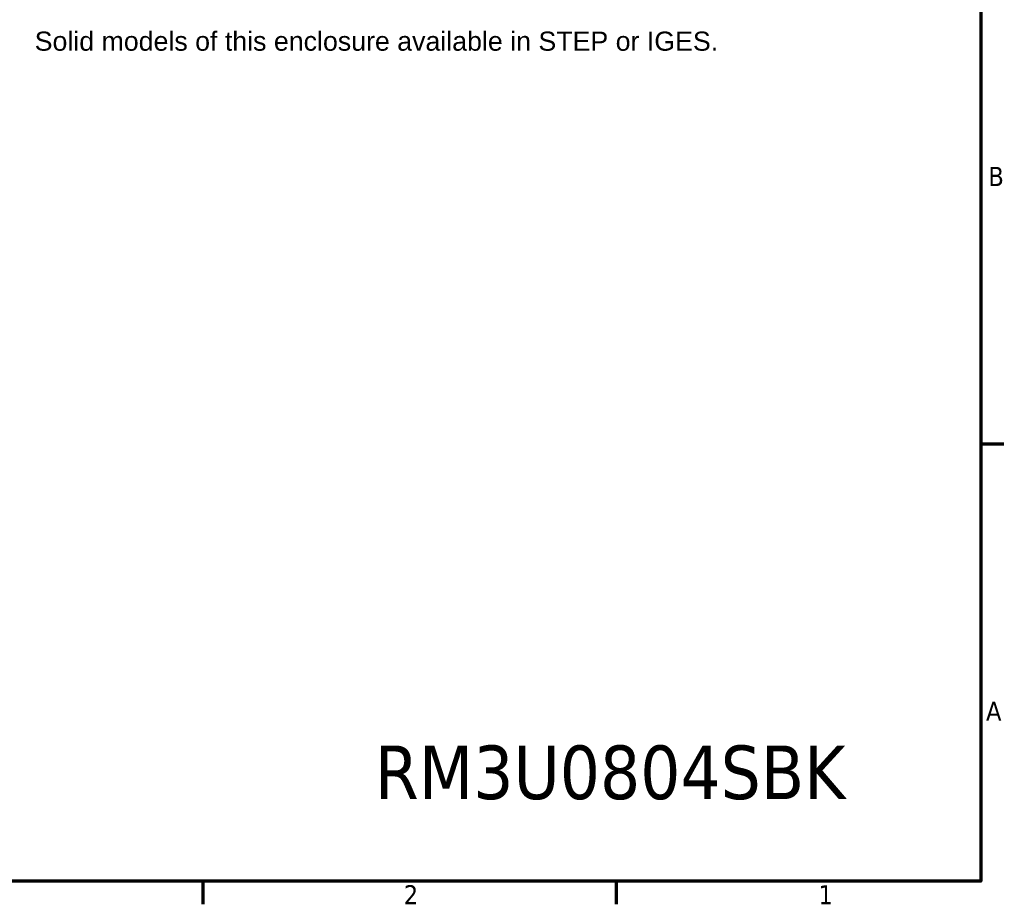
# Model space of a CAD drawing. Header units: millimetres. Extents: x 4 to 1435, y 25 to 906.
# Tile 14 of 17: x 1000 to 1428, y 32 to 418. Entities that reach past the tile are written whole.
import ezdxf

# ---------------------------------------------------------------- set-up
doc = ezdxf.new("R2010")
doc.units = ezdxf.units.MM
doc.header["$LTSCALE"] = 1.666667
doc.layers.add('Border (ANSI)', color=7, linetype='Continuous', lineweight=70)
doc.layers.add('Symbol (ANSI)', color=7, linetype='Continuous', lineweight=25)
doc.styles.add('Note Text (ANSI)', font='tahoma.ttf')

# ---------------------------------------------------------------- blocks, each defined once
blk = doc.blocks.new('Borders Default Border')
at = {"layer": 'Border (ANSI)'}
for p, q in [((850.9, 139.7), (856.92, 139.7)), ((647.7, 25.4), (647.7, 19.38)), ((755.65, 25.4), (755.65, 19.38))]:
    blk.add_line(p, q, dxfattribs=at)
at = {"layer": 'Border (ANSI)', "flags": 128}
blk.add_lwpolyline([(12.7, 25.4), (12.7, 533.4), (850.9, 533.4), (850.9, 25.4), (12.7, 25.4)], dxfattribs=at)
at = {"layer": 'Border (ANSI)', "char_height": 5, "attachment_point": 7, "style": 'Note Text (ANSI)'}
for s, insert in [('B', (852.89, 207.05)), ('A', (852.29, 67.35)), ('2', (700.16, 19.38)), ('1', (808.5, 19.38))]:
    blk.add_mtext(s, dxfattribs=dict(at, insert=insert))

msp = doc.modelspace()

# ---------------------------------------------------------------- block references
at = {"xscale": 1.666666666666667, "yscale": 1.666666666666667, "zscale": 1.666666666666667}
msp.add_blockref('Borders Default Border', (0, 0), dxfattribs=at)

# ---------------------------------------------------------------- texts
at = {"layer": 'Symbol (ANSI)', "color": 5, "true_color": 0x0000ff, "insert": (1006.228, 421.075), "char_height": 8.33333, "width": 406.03487, "attachment_point": 1, "line_spacing_factor": 0.629481, "style": 'Note Text (ANSI)'}
msp.add_mtext('{\\fArial|b0|i0|c0|p34;\\H1x;\\PSolid models of this enclosure available in STEP or IGES.}', dxfattribs=at)
at = {"layer": 'Symbol (ANSI)', "insert": (1256.843, 89.565), "char_height": 23.33333, "width": 208.8844, "attachment_point": 5, "style": 'Note Text (ANSI)'}
msp.add_mtext('{\\fTahoma|b0|i0;\\H23.3333;RM3U0804SBK}', dxfattribs=at)

doc.saveas('drawing.dxf')
